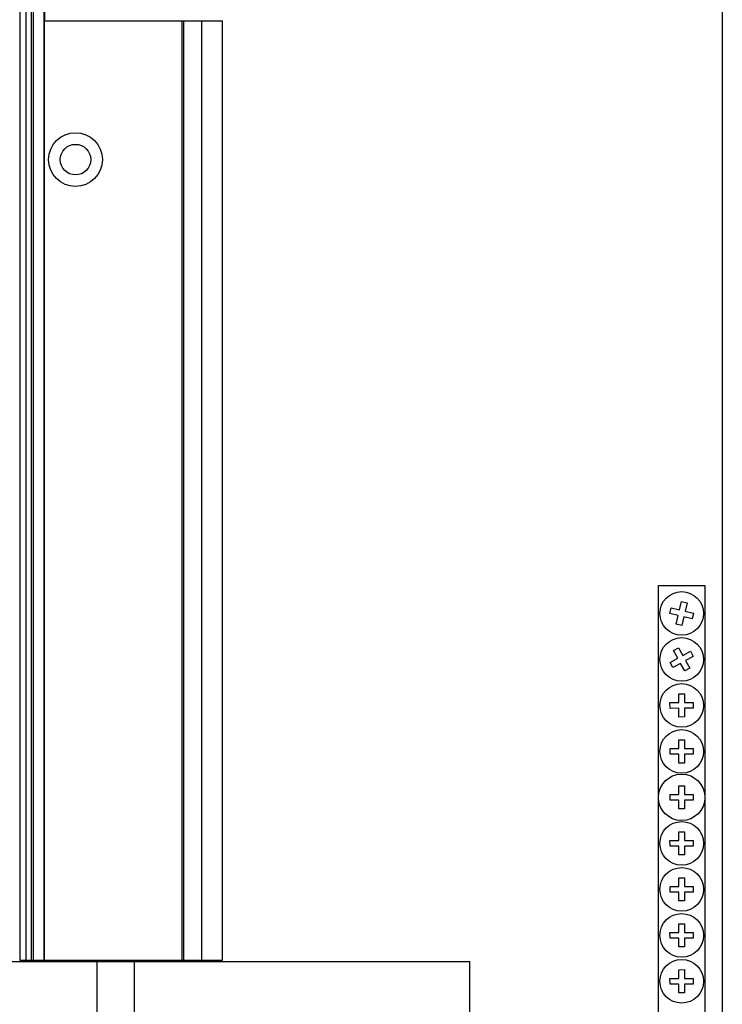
# Model space of a CAD drawing. Header units: millimetres. Extents: x 68 to 418, y 48 to 619.
# Tile 4 of 5: x 297 to 418, y 265 to 435. Entities that reach past the tile are written whole.
import ezdxf

# ---------------------------------------------------------------- set-up
doc = ezdxf.new("R2010")
doc.units = ezdxf.units.MM
doc.header["$LTSCALE"] = 43.754454
doc.layers.get('0').update_dxf_attribs({"linetype": 'CONTINUOUS'})

msp = doc.modelspace()

# ---------------------------------------------------------------- linework, layer by layer
at = {"color": 7, "linetype": 'Continuous'}
for p, q in [((418.47, 619.06), (418.47, 48.06)), ((297.51, 597.86), (297.51, 272.56)), ((298.53, 597.86), (298.53, 272.56)), ((299.78, 597.86), (299.78, 272.56)), ((301.74, 596.36), (301.74, 434.36)), ((299.43, 435.86), (299.43, 272.56)), ((301.66, 435.86), (301.66, 272.56)), ((297.48, 434.56), (297.48, 272.56)), ((301.74, 434.56), (301.74, 434.36)), ((301.74, 272.56), (301.74, 434.36)), ((301.74, 434.36), (332.39, 434.36)), ((325.48, 272.56), (325.48, 434.36)), ((325.74, 272.56), (325.74, 434.36)), ((328.76, 434.36), (328.76, 272.56)), ((332.39, 272.56), (332.39, 434.36)), ((407.5, 337.13), (415.43, 337.13)), ((407.5, 301.08), (407.5, 337.13)), ((415.43, 337.13), (415.43, 301.07)), ((411.09, 332.9), (411.44, 334.36)), ((411.44, 334.36), (412.41, 334.13)), ((412.41, 334.13), (412.07, 332.67)), ((409.41, 332.28), (409.64, 333.25)), ((409.64, 333.25), (411.09, 332.9)), ((412.07, 332.67), (413.53, 332.33)), ((410.86, 331.93), (409.41, 332.28)), ((410.52, 330.47), (410.86, 331.93)), ((411.84, 331.7), (411.49, 330.24)), ((413.3, 331.36), (411.84, 331.7)), ((413.53, 332.33), (413.3, 331.36)), ((411.49, 330.24), (410.52, 330.47)), ((410.06, 325.89), (410.94, 326.38)), ((410.79, 324.58), (410.06, 325.89)), ((410.94, 326.38), (411.66, 325.06)), ((411.66, 325.06), (412.98, 325.79)), ((412.98, 325.79), (413.46, 324.91)), ((409.47, 323.85), (410.79, 324.58)), ((413.46, 324.91), (412.15, 324.19)), ((412.15, 324.19), (412.87, 322.87)), ((409.96, 322.98), (409.47, 323.85)), ((411.27, 323.7), (409.96, 322.98)), ((411.99, 322.39), (411.27, 323.7)), ((412.87, 322.87), (411.99, 322.39)), ((410.96, 318.46), (411.96, 318.47)), ((410.96, 316.96), (410.96, 318.46)), ((411.96, 318.47), (411.96, 316.97)), ((409.46, 316.95), (410.96, 316.96)), ((409.47, 315.95), (409.46, 316.95)), ((410.97, 315.96), (409.47, 315.95)), ((410.98, 314.46), (410.97, 315.96)), ((411.96, 316.97), (413.46, 316.97)), ((413.47, 315.97), (411.97, 315.97)), ((411.97, 315.97), (411.98, 314.47)), ((413.46, 316.97), (413.47, 315.97)), ((411.98, 314.47), (410.98, 314.46)), ((410.97, 310.54), (411.97, 310.54)), ((410.97, 309.04), (410.97, 310.54)), ((411.97, 310.54), (411.97, 309.04)), ((409.47, 309.04), (410.97, 309.04)), ((409.47, 308.04), (409.47, 309.04)), ((411.97, 309.04), (413.47, 309.04)), ((413.47, 309.04), (413.47, 308.04)), ((410.97, 308.04), (409.47, 308.04)), ((410.97, 306.54), (410.97, 308.04)), ((413.47, 308.04), (411.97, 308.04)), ((411.97, 308.04), (411.97, 306.54)), ((411.97, 306.54), (410.97, 306.54)), ((410.97, 302.62), (411.97, 302.62)), ((410.97, 301.12), (410.97, 302.62)), ((411.97, 302.62), (411.97, 301.12)), ((407.5, 171.94), (407.5, 300.17)), ((409.47, 301.12), (410.97, 301.12)), ((409.47, 300.12), (409.47, 301.12)), ((411.97, 301.12), (413.47, 301.12)), ((413.47, 301.12), (413.47, 300.12)), ((415.43, 300.17), (415.43, 171.23)), ((410.97, 300.12), (409.47, 300.12)), ((410.97, 298.62), (410.97, 300.12)), ((411.97, 298.62), (410.97, 298.62)), ((413.47, 300.12), (411.97, 300.12)), ((411.97, 300.12), (411.97, 298.62)), ((410.96, 294.7), (411.96, 294.71)), ((410.96, 293.2), (410.96, 294.7)), ((411.96, 294.71), (411.96, 293.21)), ((409.46, 293.19), (410.96, 293.2)), ((409.47, 292.19), (409.46, 293.19)), ((410.97, 292.2), (409.47, 292.19)), ((410.98, 290.7), (410.97, 292.2)), ((411.96, 293.21), (413.46, 293.21)), ((413.47, 292.21), (411.97, 292.21)), ((411.97, 292.21), (411.98, 290.71)), ((413.46, 293.21), (413.47, 292.21)), ((411.98, 290.71), (410.98, 290.7)), ((410.97, 286.78), (411.97, 286.78)), ((410.97, 285.28), (410.97, 286.78)), ((411.97, 286.78), (411.97, 285.28)), ((409.47, 285.28), (410.97, 285.28)), ((409.47, 284.28), (409.47, 285.28)), ((411.97, 285.28), (413.47, 285.28)), ((413.47, 285.28), (413.47, 284.28)), ((410.97, 284.28), (409.47, 284.28)), ((410.97, 282.78), (410.97, 284.28)), ((413.47, 284.28), (411.97, 284.28)), ((411.97, 284.28), (411.97, 282.78)), ((411.97, 282.78), (410.97, 282.78)), ((410.96, 278.86), (411.96, 278.87)), ((410.96, 277.36), (410.96, 278.86)), ((411.96, 278.87), (411.96, 277.37)), ((409.46, 277.35), (410.96, 277.36)), ((409.47, 276.35), (409.46, 277.35)), ((411.96, 277.37), (413.46, 277.37)), ((413.46, 277.37), (413.47, 276.37)), ((410.97, 276.36), (409.47, 276.35)), ((410.98, 274.86), (410.97, 276.36)), ((411.98, 274.87), (410.98, 274.86)), ((413.47, 276.37), (411.97, 276.37)), ((411.97, 276.37), (411.98, 274.87)), ((111.97, 272.35), (374.97, 272.35)), ((297.51, 272.56), (332.39, 272.56)), ((300.95, 272.35), (300.95, 272.56)), ((301.35, 272.35), (301.35, 272.56)), ((310.77, 272.35), (310.77, 237.51)), ((317.25, 237.51), (317.25, 272.35)), ((374.91, 272.35), (374.91, 94.76)), ((374.97, 150.45), (374.97, 272.35)), ((374.91, 269.65), (374.97, 269.65)), ((410.96, 270.94), (411.96, 270.95)), ((410.96, 269.44), (410.96, 270.94)), ((411.96, 270.95), (411.96, 269.45)), ((409.46, 269.43), (410.96, 269.44)), ((409.47, 268.43), (409.46, 269.43)), ((410.97, 268.44), (409.47, 268.43)), ((410.98, 266.94), (410.97, 268.44)), ((411.96, 269.45), (413.46, 269.45)), ((413.47, 268.45), (411.97, 268.45)), ((411.97, 268.45), (411.98, 266.95)), ((413.46, 269.45), (413.47, 268.45)), ((411.98, 266.95), (410.98, 266.94))]:
    msp.add_line(p, q, dxfattribs=at)
for centre, radius in [((307.09, 410.46), 4.63), ((307.09, 410.46), 2.63), ((411.47, 332.3), 3.75), ((411.47, 324.38), 3.75), ((411.47, 316.46), 3.75), ((411.47, 308.54), 3.75), ((411.47, 300.62), 4), ((411.47, 292.7), 3.75), ((411.47, 284.78), 3.75), ((411.47, 276.86), 3.75), ((411.47, 268.94), 3.75)]:
    msp.add_circle(centre, radius, dxfattribs=at)

doc.saveas('drawing.dxf')
